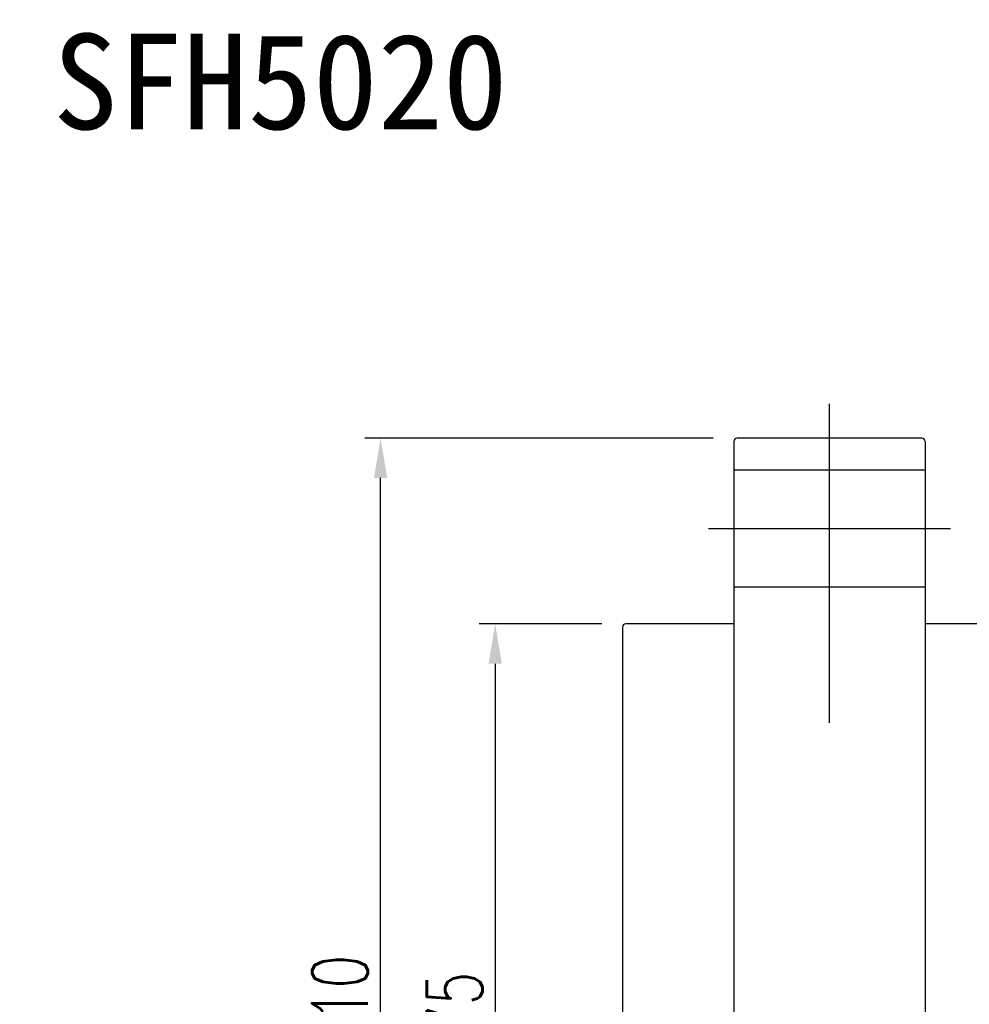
# Model space of a CAD drawing. Extents: x -372 to 453, y -14 to 705.
# Tile 3 of 47: x -235 to -146, y 71 to 164. Entities that reach past the tile are written whole.
import ezdxf
from ezdxf.enums import TextEntityAlignment as Align
from ezdxf.lldxf.tags import DXFTag

# ---------------------------------------------------------------- set-up
doc = ezdxf.new("R2010")
doc.units = 0
doc.header["$LTSCALE"] = 2
doc.header["$MEASUREMENT"] = 0
for name, color, linetype in [('CHA', 7, 'Continuous'), ('CL', 1, 'CENTER'), ('HID', 2, 'DASHED'), ('OUT', 3, 'Continuous')]:
    doc.layers.add(name, color=color, linetype=linetype)
doc.styles.add('DIM-7', font='SIMPLEX.shx', dxfattribs={"width": 0.7, "bigfont": 'chineset.shx'})
doc.styles.add('T', font='kaiu.ttf')
tags = doc.linetypes.add('CENTER', pattern=[2, 1.25, -0.25, 0.25, -0.25]).pattern_tags.tags
tags[10:11] = [DXFTag(74, 4), DXFTag(75, 0), DXFTag(340, '0'), DXFTag(46, 0.0), DXFTag(50, 0.0), DXFTag(44, 0.0), DXFTag(45, 0.0)]
tags[8:9] = [DXFTag(74, 4), DXFTag(75, 0), DXFTag(340, '0'), DXFTag(46, 0.0), DXFTag(50, 0.0), DXFTag(44, 0.0), DXFTag(45, 0.0)]
tags[6:7] = [DXFTag(74, 4), DXFTag(75, 0), DXFTag(340, '0'), DXFTag(46, 0.0), DXFTag(50, 0.0), DXFTag(44, 0.0), DXFTag(45, 0.0)]
tags[4:5] = [DXFTag(74, 4), DXFTag(75, 0), DXFTag(340, '0'), DXFTag(46, 0.0), DXFTag(50, 0.0), DXFTag(44, 0.0), DXFTag(45, 0.0)]
tags = doc.linetypes.add('DASHED', pattern=[0.75, 0.5, -0.25]).pattern_tags.tags
tags[6:7] = [DXFTag(74, 4), DXFTag(75, 0), DXFTag(340, '0'), DXFTag(46, 0.0), DXFTag(50, 0.0), DXFTag(44, 0.0), DXFTag(45, 0.0)]
tags[4:5] = [DXFTag(74, 4), DXFTag(75, 0), DXFTag(340, '0'), DXFTag(46, 0.0), DXFTag(50, 0.0), DXFTag(44, 0.0), DXFTag(45, 0.0)]
doc.dimstyles.new('CNS', dxfattribs={"dimtxt": 3.5, "dimasz": 2.5, "dimexe": 1, "dimexo": 1.5, "dimgap": 0.09, "dimtad": 0, "dimdsep": 46, "dimtxsty": 'DIM-7', "dimcen": 0.09, "dimclrd": 1, "dimclre": 1, "dimclrt": 4, "dimadec": 0, "dimazin": 0, "dimtfac": 1, "dimtix": 1, "dimtmove": 2, "dimatfit": 3, "dimfxl": 1, "dimtvp": 0.971429, "dimtolj": 1, "dimarcsym": 0})

# ---------------------------------------------------------------- blocks, each defined once
blk = doc.blocks.new('*D5')
at = {"layer": 'CHA', "lineweight": -2, "transparency": 16777216}
for p, q in [((-180.278, 106.643), (-191.829, 106.643)), ((-190.329, 102.893), (-190.329, 35.393)), ((-180.278, 31.643), (-191.829, 31.643))]:
    blk.add_line(p, q, dxfattribs=at)
at = {"layer": 'CHA', "transparency": 16777216}
for points in [[(-190.954, 102.893), (-189.704, 102.893), (-190.329, 106.643)], [(-190.954, 35.393), (-189.704, 35.393), (-190.329, 31.643)]]:
    blk.add_solid(points, dxfattribs=at)
at = {"layer": 'DEFPOINTS', "color": 0, "transparency": 16777216}
for p in [(-178.028, 106.643), (-190.329, 31.643), (-178.028, 31.643)]:
    blk.add_point(p, dxfattribs=at)
at = {"layer": 'CHA', "transparency": 16777216, "insert": (-194.154, 69.143), "char_height": 5.25, "attachment_point": 5, "rotation": 90, "style": 'DIM-7'}
blk.add_mtext('\\A1;%%C75', dxfattribs=at)
blk = doc.blocks.new('*D15')
at = {"layer": 'CHA', "lineweight": -2, "transparency": 16777216}
for p, q in [((-169.778, 124.143), (-202.626, 124.143)), ((-201.126, 17.893), (-201.126, 120.393)), ((-169.778, 14.143), (-202.626, 14.143))]:
    blk.add_line(p, q, dxfattribs=at)
at = {"layer": 'CHA', "transparency": 16777216}
for points in [[(-201.751, 120.393), (-200.501, 120.393), (-201.126, 124.143)], [(-201.751, 17.893), (-200.501, 17.893), (-201.126, 14.143)]]:
    blk.add_solid(points, dxfattribs=at)
at = {"layer": 'DEFPOINTS', "color": 0, "transparency": 16777216}
for p in [(-201.126, 124.143), (-167.528, 124.143), (-167.528, 14.143)]:
    blk.add_point(p, dxfattribs=at)
at = {"layer": 'CHA', "transparency": 16777216, "insert": (-204.951, 69.143), "char_height": 5.25, "attachment_point": 5, "rotation": 90, "style": 'DIM-7'}
blk.add_mtext('\\A1;%%C110', dxfattribs=at)

msp = doc.modelspace()

# ---------------------------------------------------------------- linework, layer by layer
at = {"layer": 'CL', "color": 0, "ltscale": 3}
for p, q in [((-158.828, 97.322), (-158.828, 127.383)), ((-170.241, 115.643), (-147.416, 115.643))]:
    msp.add_line(p, q, dxfattribs=at)
at = {"layer": 'HID', "color": 0, "ltscale": 2.154286}
for p, q in [((-149.828, 121.143), (-167.828, 121.143)), ((-167.828, 110.143), (-149.828, 110.143))]:
    msp.add_line(p, q, dxfattribs=at)
at = {"layer": 'OUT', "color": 0}
for p, q in [((-167.828, 123.843), (-167.828, 14.443)), ((-150.128, 124.143), (-167.528, 124.143)), ((-149.828, 123.843), (-149.828, 14.443)), ((-178.328, 106.343), (-178.328, 31.943)), ((-167.828, 106.643), (-178.028, 106.643)), ((-78.628, 106.643), (-149.828, 106.643))]:
    msp.add_line(p, q, dxfattribs=at)
for centre, start, end in [((-167.528, 123.843), 90, 180), ((-150.128, 123.843), 0, 90), ((-178.028, 106.343), 90, 180)]:
    msp.add_arc(centre, 0.3, start, end, dxfattribs=at)

# ---------------------------------------------------------------- texts
at = {"layer": 'CHA', "color": 0, "style": 'T'}
msp.add_text('SFH5020', height=9, dxfattribs=at).set_placement((-210.575, 157.754), align=Align.MIDDLE)

# ---------------------------------------------------------------- dimensions: what is measured, and where the dimension line sits
at = {"layer": 'CHA', "color": 0}
for base, p1, p2, picture, middle in [((-201.126, 124.143), (-167.528, 14.143), (-167.528, 124.143), '*D15', (-204.951, 69.143)), ((-190.329, 31.643), (-178.028, 106.643), (-178.028, 31.643), '*D5', (-194.154, 69.143))]:
    dim = msp.add_linear_dim(base=base, p1=p1, p2=p2, angle=90, text='%%C<>', dimstyle='CNS', override={"dimscale": 1.5, "dimgap": 0.8, "dimtad": 1, "dimclrd": 256, "dimclre": 256, "dimclrt": 256, "dimtix": 0, "dimtmove": 0}, dxfattribs=at)
    dim.commit()
    dim.dimension.update_dxf_attribs({"geometry": picture, "text_midpoint": middle})

doc.saveas('drawing.dxf')
